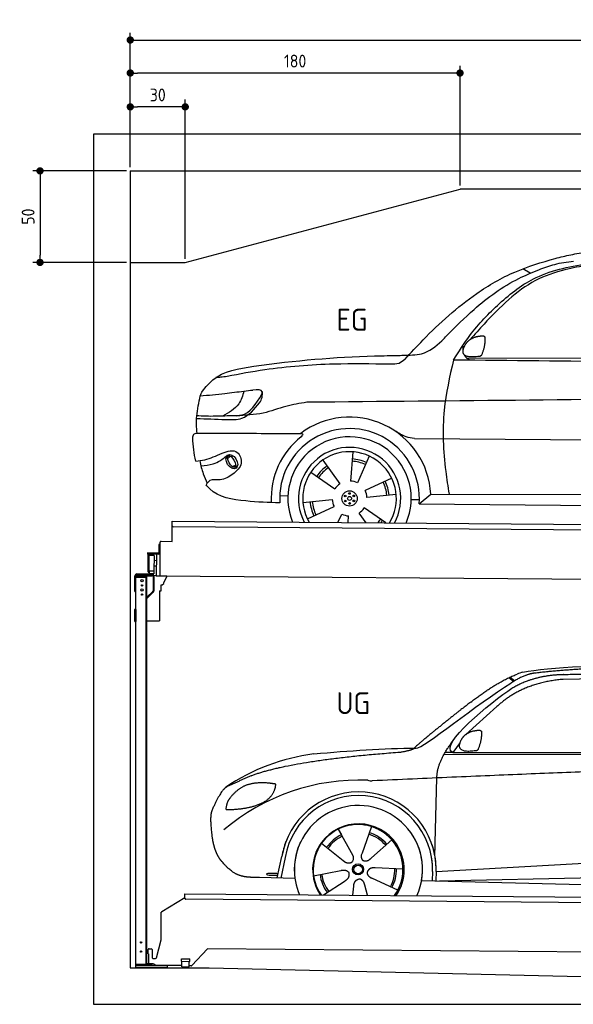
# Model space of a CAD drawing. Header units: millimetres. Extents: x -404 to 6581, y 0 to 5375.
# Tile 1 of 2: x -404 to 2618, y 0 to 5375. Entities that reach past the tile are written whole.
import ezdxf

# ---------------------------------------------------------------- set-up
doc = ezdxf.new("R2010")
doc.units = ezdxf.units.MM
doc.layers.add('4', color=3, linetype='Continuous')
for name, color, linetype, lineweight in [('car', 10, 'Continuous', 25), ('Freiraum', 7, 'Continuous', 25), ('Gebäude', 7, 'Continuous', 25), ('Logo', 7, 'Continuous', 25), ('Plattform', 7, 'Continuous', 25), ('Ständer hinten', 7, 'Continuous', 25)]:
    doc.layers.add(name, color=color, linetype=linetype, lineweight=lineweight)
doc.styles.get("Standard").update_dxf_attribs({"font": 'ISOCP.SHX'})
doc.dimstyles.new('GEN-ISO', dxfattribs={"dimscale": 20, "dimtxt": 3.5, "dimasz": 2, "dimexe": 2, "dimexo": 1, "dimgap": 1.5, "dimtad": 1, "dimdec": 1, "dimlfac": 0.1, "dimdsep": 46, "dimtxsty": 'STANDARD', "dimblk": 'PUNKT', "dimcen": 2, "dimclrd": 256, "dimclre": 256, "dimclrt": 2, "dimadec": 0, "dimazin": 0, "dimtp": 0.1, "dimtm": 0.1, "dimtfac": 0.71, "dimtdec": 1, "dimtmove": 2, "dimatfit": 3, "dimldrblk": 'PUNKT', "dimfxl": 2, "dimtolj": 1, "dimarcsym": 0})

# ---------------------------------------------------------------- blocks, each defined once
blk = doc.blocks.new('PUNKT')
at = {"layer": '4', "color": 0, "linetype": 'ByBlock'}
blk.add_line((-0.5, 0), (-1, 0), dxfattribs=at)
at = {"layer": '4', "color": 0, "linetype": 'ByBlock', "const_width": 0.5}
blk.add_lwpolyline([(-0.25, 0, 1), (0.25, 0, 1)], format="xyb", close=True, dxfattribs=at)
blk = doc.blocks.new('*D206')
at = {"layer": '4', "lineweight": -2, "transparency": 16777216}
for p, q in [((200, 4570), (200, 5304.2)), ((5700, 4570), (5700, 5304.2)), ((240, 5264.2), (5660, 5264.2))]:
    blk.add_line(p, q, dxfattribs=at)
at = {"layer": 'Defpoints', "color": 0, "transparency": 16777216}
for p in [(5700, 5264.2), (200, 4550), (5700, 4550)]:
    blk.add_point(p, dxfattribs=at)
at = {"layer": '4', "lineweight": -2, "transparency": 16777216, "xscale": 40, "yscale": 40, "zscale": 40, "rotation": 180}
blk.add_blockref('PUNKT', (200, 5264.2), dxfattribs=at)
at = {"layer": '4', "lineweight": -2, "transparency": 16777216, "xscale": 40, "yscale": 40, "zscale": 40}
blk.add_blockref('PUNKT', (5700, 5264.2), dxfattribs=at)
at = {"layer": '4', "color": 2, "transparency": 16777216, "insert": (2950, 5329.2), "char_height": 70, "attachment_point": 5}
blk.add_mtext('550', dxfattribs=at)
blk = doc.blocks.new('_Dot')
at = {"color": 0, "linetype": 'ByBlock', "lineweight": -2}
blk.add_line((-0.5, 0), (-1, 0), dxfattribs=at)
at = {"color": 0, "linetype": 'ByBlock', "const_width": 0.5}
blk.add_lwpolyline([(-0.25, 0, 1), (0.25, 0, 1)], format="xyb", close=True, dxfattribs=at)
blk = doc.blocks.new('*D208')
at = {"layer": '4', "lineweight": -2, "transparency": 16777216}
for p, q in [((200, 4570), (200, 5124.1)), ((2000, 4470), (2000, 5124.1)), ((1960, 5084.1), (240, 5084.1))]:
    blk.add_line(p, q, dxfattribs=at)
at = {"layer": 'Defpoints', "color": 0, "transparency": 16777216}
for p in [(200, 5084.1), (200, 4550), (2000, 4450)]:
    blk.add_point(p, dxfattribs=at)
at = {"layer": '4', "lineweight": -2, "transparency": 16777216, "xscale": 40, "yscale": 40, "zscale": 40, "rotation": 180}
blk.add_blockref('_Dot', (200, 5084.1), dxfattribs=at)
at = {"layer": '4', "lineweight": -2, "transparency": 16777216, "xscale": 40, "yscale": 40, "zscale": 40}
blk.add_blockref('_Dot', (2000, 5084.1), dxfattribs=at)
at = {"layer": '4', "color": 2, "transparency": 16777216, "insert": (1100, 5149.1), "char_height": 70, "attachment_point": 5}
blk.add_mtext('180', dxfattribs=at)
blk = doc.blocks.new('*D209')
at = {"layer": '4', "lineweight": -2, "transparency": 16777216}
for p, q in [((200, 4570), (200, 4939.3)), ((460, 4899.3), (240, 4899.3)), ((500, 4070), (500, 4939.3))]:
    blk.add_line(p, q, dxfattribs=at)
at = {"layer": 'Defpoints', "color": 0, "transparency": 16777216}
for p in [(200, 4899.3), (200, 4550), (500, 4050)]:
    blk.add_point(p, dxfattribs=at)
at = {"layer": '4', "lineweight": -2, "transparency": 16777216, "xscale": 40, "yscale": 40, "zscale": 40, "rotation": 180}
blk.add_blockref('_Dot', (200, 4899.3), dxfattribs=at)
at = {"layer": '4', "lineweight": -2, "transparency": 16777216, "xscale": 40, "yscale": 40, "zscale": 40}
blk.add_blockref('_Dot', (500, 4899.3), dxfattribs=at)
at = {"layer": '4', "color": 2, "transparency": 16777216, "insert": (350, 4964.3), "char_height": 70, "attachment_point": 5}
blk.add_mtext('30', dxfattribs=at)
blk = doc.blocks.new('*D210')
at = {"layer": '4', "lineweight": -2, "transparency": 16777216}
for p, q in [((180, 4550), (-332.8, 4550)), ((-292.8, 4510), (-292.8, 4090)), ((180, 4050), (-332.8, 4050))]:
    blk.add_line(p, q, dxfattribs=at)
at = {"layer": 'Defpoints', "color": 0, "transparency": 16777216}
for p in [(200, 4550), (-292.8, 4050), (200, 4050)]:
    blk.add_point(p, dxfattribs=at)
at = {"layer": '4', "lineweight": -2, "transparency": 16777216, "xscale": 40, "yscale": 40, "zscale": 40}
for p, rotation in [((-292.8, 4550), 90), ((-292.8, 4050), 270)]:
    blk.add_blockref('_Dot', p, dxfattribs=dict(at, rotation=rotation))
at = {"layer": '4', "color": 2, "transparency": 16777216, "insert": (-357.8, 4300), "char_height": 70, "attachment_point": 5, "rotation": 90}
blk.add_mtext('50', dxfattribs=at)
blk = doc.blocks.new('UG Plattfrom Gl550')
at = {"layer": 'Plattform'}
for p, q in [((788.7, 1564.7), (915, 1641.9)), ((914.9, 1637.1), (915.1, 1656.1)), ((915.1, 1656.1), (915.2, 1662.1)), ((915.2, 1662.1), (5852, 1619)), ((5846.7, 1589.1), (919.9, 1632.1)), ((785.6, 1410.6), (786.3, 1560.5)), ((759.1, 1312.2), (785.6, 1410.6)), ((714.3, 1334.8), (714.5, 1356.9)), ((719.5, 1361.8), (731.5, 1361.7)), ((736.5, 1356.7), (736.1, 1313.7)), ((1038.3, 1361), (952.2, 1270.4)), ((5763.9, 1319.8), (1038.3, 1361)), ((714.3, 1334.8), (716.6, 1334.8)), ((716.6, 1334.8), (716.2, 1283.8)), ((741.1, 1308.6), (754.2, 1308.5)), ((896.4, 1293.3), (896.6, 1306.3)), ((896.4, 1293.3), (941.4, 1292.9)), ((896.6, 1306.3), (941.6, 1305.9)), ((898.7, 1263.3), (898.9, 1293.3)), ((938.7, 1262.9), (938.9, 1292.9)), ((941.4, 1292.9), (941.6, 1305.9)), ((713.8, 1278.9), (713.9, 1283.8)), ((742.1, 1278.6), (713.8, 1278.9)), ((716.2, 1283.8), (713.9, 1283.8)), ((752.4, 1271.6), (745.2, 1277.5)), ((898.7, 1269.3), (755.5, 1270.5)), ((898.7, 1263.3), (938.7, 1262.9)), ((948.6, 1268.8), (938.7, 1268.9))]:
    blk.add_line(p, q, dxfattribs=at)
for centre, start, end in [((919.9, 1637.1), 179.5, 269.5), ((791.3, 1560.4), 121.4261, 179.5), ((719.5, 1356.8), 89.5, 179.5), ((731.5, 1356.7), 359.5, 89.5), ((741.1, 1313.6), 179.5, 269.5), ((754.3, 1313.5), 269.5, 344.9258), ((742, 1273.6), 50.8402, 89.5), ((755.5, 1275.5), 230.8402, 269.5), ((948.6, 1273.8), 269.5, 316.4902)]:
    blk.add_arc(centre, 5, start, end, dxfattribs=at)
blk = doc.blocks.new('Palette EG Gl550')
at = {"layer": 'Plattform'}
for p, q in [((845.5, 3585.4), (846.4, 3695.4)), ((846.4, 3695.4), (5884.2, 3656.3)), ((5879, 3626.4), (851.1, 3665.3)), ((773.4, 3568.6), (773, 3522.6)), ((780.4, 3568.6), (773.4, 3568.6)), ((775, 3521.6), (775.4, 3568.6)), ((779.5, 3395.9), (780.5, 3580.9)), ((785.5, 3585.8), (845.5, 3585.4)), ((771, 3520.6), (709.7, 3521.1)), ((710, 3521.1), (710, 3516.1)), ((710, 3519.1), (772, 3518.6)), ((772, 3515.6), (710, 3516.1)), ((714.2, 3418.9), (714.9, 3512.9)), ((718.9, 3512.8), (718.2, 3418.8)), ((746.9, 3507.7), (746.2, 3423.5)), ((759.5, 3515.7), (758.5, 3396)), ((772, 3515.6), (772, 3518.6)), ((780, 3521.6), (775, 3521.6)), ((775.1, 3521.6), (780, 3521.6)), ((759, 3450), (746.4, 3450.1)), ((759.2, 3480.2), (746.7, 3480.6)), ((745.8, 3423.3), (720.8, 3423.3)), ((720.8, 3423.3), (720.8, 3408.3)), ((745.8, 3423.3), (720.8, 3423.3)), ((720.8, 3423.3), (720.8, 3408.3)), ((720.8, 3408.3), (745.8, 3408.3)), ((745.8, 3408.3), (720.8, 3408.3)), ((745.8, 3423.3), (745.8, 3408.3)), ((745.8, 3423.3), (745.8, 3408.3)), ((5881.9, 3356.3), (758.5, 3396))]:
    blk.add_line(p, q, dxfattribs=at)
for centre, radius, start, end in [((851.2, 3670.3), 5, 179.556, 269.556), ((785.5, 3580.8), 5, 89.556, 179.556), ((716.9, 3512.9), 2, 359.3444, 179.3444), ((719.3, 3508.8), 0.4, 179.3444, 271.7264), ((730.3, 3181.7), 326.8, 87.1681, 91.938), ((746.5, 3507.8), 0.4, 359.3444, 86.9565), ((771, 3522.7), 2.01, 269.7445, 359.3674), ((772, 3521.6), 6, 269.556, 359.556), ((772, 3521.6), 6, 269.5566, 359.5553), ((772, 3521.6), 3, 269.7663, 359.5554), ((716.2, 3418.9), 2, 179.3444, 359.3444), ((718.6, 3422.9), 0.4, 86.9623, 179.3444), ((719.6, 3431.6), 8.39, 263.3001, 278.0521), ((745.8, 3423.5), 0.4, 267.6536, 359.3444)]:
    blk.add_arc(centre, radius, start, end, dxfattribs=at)
blk = doc.blocks.new('Car_173')
at = {"layer": 'car'}
for p, q in [((2749.6, 5077.2), (2709, 5101.3)), ((2404, 4612.7), (4457.6, 4624)), ((2072.4, 4168), (2072.8, 4168)), ((2125.8, 4168.2), (4132.4, 4174.5)), ((1791.4, 4092.8), (1779.3, 3933)), ((1107.5, 4048.1), (1122.3, 4062)), ((1109.3, 4061.3), (1119.8, 4070.6)), ((1626.6, 4045.6), (1722, 3916.8)), ((1880.8, 4070.6), (1817, 3923.5)), ((1132.1, 4006.6), (1151.4, 4014.1)), ((1147.2, 4002.9), (1162.7, 4012.6)), ((1562.6, 3979.3), (1695, 3889)), ((2004.1, 3951.4), (1859.7, 3882)), ((2218.6, 3866.4), (4028.6, 3880.6)), ((1394.1, 3850.9), (1438.8, 3849)), ((1521.1, 3812.9), (1680.3, 3831.2)), ((2029.5, 3862.9), (1870.3, 3844.6)), ((2112, 3836.3), (2156.8, 3836.7)), ((2155.9, 3812), (2218.6, 3866.4)), ((1546.5, 3724.4), (1690.9, 3793.8)), ((1973.8, 3706.2), (1855.6, 3786.8)), ((2155.9, 3812), (4086.7, 3813.8)), ((1713.5, 3705.9), (1733.6, 3752.3)), ((1768.5, 3706), (1771.3, 3742.8)), ((1867.8, 3706.1), (1828.6, 3759))]:
    blk.add_line(p, q, dxfattribs=at)
for centre, radius in [((1775.3, 3837.9), 41.9), ((1751.4, 3850.8), 4.46), ((1752.1, 3823.7), 4.46), ((1775.3, 3837.9), 10.7), ((1774.6, 3865.1), 4.46), ((1798.5, 3852.1), 4.46), ((1799.2, 3825), 4.46), ((1776, 3810.7), 4.46)]:
    blk.add_circle(centre, radius, dxfattribs=at)
for centre, radius, start, end in [((1775.5, 3838.3), 443.9, 3.6233, 127.5084), ((1775.3, 3837.9), 381.5, 356.1115, 184.141), ((1775.3, 3837.9), 427.8, 128.5907, 183.5582), ((1775.3, 3837.9), 336.7, 337.0019, 203.1531), ((1775.3, 3837.9), 279.1, 331.8638, 208.2913), ((1775.3, 3837.9), 255.4, 328.9743, 211.1808), ((1775.3, 3837.9), 204, 65.3726, 86.5671), ((1775.3, 3837.9), 216.3, 65.4485, 86.5251), ((1775.3, 3837.9), 216.3, 125.4485, 146.5251), ((1775.3, 3837.9), 204, 125.3726, 146.5671), ((1775.3, 3837.9), 95.2, 64.034, 87.5844), ((1775.3, 3837.9), 204, 5.3726, 26.5671), ((1775.3, 3837.9), 216.3, 5.4485, 26.5251), ((1775.3, 3837.9), 95.2, 124.034, 147.5844), ((1775.3, 3837.9), 95.2, 4.034, 27.5844), ((1775.3, 3837.9), 216.3, 185.4485, 206.5251), ((1775.3, 3837.9), 204, 185.3726, 206.5671), ((1775.3, 3837.9), 95.2, 184.034, 207.5844), ((1775.3, 3837.9), 95.2, 304.034, 327.5844), ((1775.3, 3837.9), 95.2, 244.034, 267.5844), ((1775.3, 3837.9), 204, 319.7706, 326.5671), ((1775.3, 3837.9), 216.3, 322.4984, 326.5251)]:
    blk.add_arc(centre, radius, start, end, dxfattribs=at)
for centre, major_axis, ratio in [((1130.6, 4032.4), (23.2, -35.3), 0.641217), ((1129.3, 4033), (-17.9, 30.2), 0.433194)]:
    blk.add_ellipse(centre, major_axis=major_axis, ratio=ratio, dxfattribs=at)
for points, knots in [([(2885.3, 5160), (2913.3, 5167.1), (2970.9, 5181.6), (3029.3, 5192.2), (3059.3, 5197.6)], [0, 0, 0, 0, 86.602296, 178.13615, 178.13615, 178.13615, 178.13615]), ([(2069.3, 4600.3), (2101.7, 4636.2), (2220.9, 4768), (2411.7, 4942.8), (2659.7, 5091.2), (2810.6, 5137.2), (2885.3, 5160)], [0, 0, 0, 0, 145.246154, 533.109695, 771.486221, 1004.894321, 1004.894321, 1004.894321, 1004.894321]), ([(2334.6, 4598.9), (2363.1, 4645.1), (2433.3, 4758.6), (2580.4, 4916), (2791.6, 5084.6), (2976.9, 5118.5), (3080.4, 5137.5)], [0, 0, 0, 0, 162.281083, 399.433399, 644.903205, 954.973623, 954.973623, 954.973623, 954.973623]), ([(3064.1, 5124.4), (3022.1, 5116.5), (2923.8, 5098.3), (2771.9, 5044.1), (2626.8, 4933.7), (2516.3, 4816.7), (2449.3, 4740.3), (2424.3, 4711.8)], [0, 0, 0, 0, 128.205286, 300.044117, 477.787268, 668.958491, 782.608096, 782.608096, 782.608096, 782.608096]), ([(2795.8, 5097.1), (2824.4, 5108.1), (2885.2, 5131.7), (2949.8, 5141.3), (2984.1, 5146.3)], [0, 0, 0, 0, 91.476949, 195.154815, 195.154815, 195.154815, 195.154815]), ([(2297.8, 4732.5), (2345.6, 4781.6), (2462.4, 4901.6), (2631.3, 5027.2), (2759.2, 5081.5), (2795.8, 5097.1)], [0, 0, 0, 0, 205.645796, 502.611548, 621.944957, 621.944957, 621.944957, 621.944957]), ([(2043.2, 4622), (2049.1, 4622.4), (2088.3, 4624.5), (2174.1, 4621.3), (2250.2, 4681.3), (2288.8, 4722.8), (2297.8, 4732.5)], [0, 0, 0, 0, 17.864769, 117.886459, 248.863247, 288.815655, 288.815655, 288.815655, 288.815655]), ([(2425.8, 4598.9), (2418.4, 4602.6), (2404.4, 4609.7), (2396.6, 4621.5), (2394, 4627.9)], [0, 0, 0, 0, 23.95332, 45.454919, 45.454919, 45.454919, 45.454919]), ([(966.7, 4415.9), (984.2, 4437.9), (1051.4, 4522.2), (1397.5, 4582.6), (1729.1, 4612.5), (1996.8, 4620.6), (2043.2, 4622)], [0, 0, 0, 0, 82.89181, 318.191673, 980.786507, 1119.82356, 1119.82356, 1119.82356, 1119.82356]), ([(1988.5, 4573.2), (1886.1, 4573.5), (1657.7, 4574.2), (1360.2, 4548.7), (1168.7, 4510.7), (1100.7, 4497.2)], [0, 0, 0, 0, 307.290604, 684.949059, 892.925798, 892.925798, 892.925798, 892.925798]), ([(2069.3, 4600.3), (2059.4, 4591.6), (2036.7, 4571.4), (2005.9, 4572.6), (1988.5, 4573.2)], [0, 0, 0, 0, 38.143453, 88.165274, 88.165274, 88.165274, 88.165274]), ([(2334.6, 4598.9), (2315, 4508.2), (2271.9, 4308.1), (2285.7, 4059.5), (2311.2, 3908.4), (2318.1, 3867.2)], [0, 0, 0, 0, 277.646403, 612.029433, 737.577371, 737.577371, 737.577371, 737.577371]), ([(1100.7, 4497.2), (1088.5, 4495.4), (1068.1, 4492.2), (1047.5, 4491), (1039.3, 4490.5)], [0, 0, 0, 0, 36.94927, 61.79219, 61.79219, 61.79219, 61.79219]), ([(954.6, 4389.5), (999.3, 4394.2), (1078.9, 4402.7), (1158.2, 4413.5), (1193.1, 4418.2)], [0, 0, 0, 0, 134.722083, 240.148268, 240.148268, 240.148268, 240.148268]), ([(954.6, 4389.5), (954.7, 4389.9), (956.7, 4399.4), (961.8, 4407.8), (966.7, 4415.9)], [0, 0, 0, 0, 1.13726, 29.051294, 29.051294, 29.051294, 29.051294]), ([(1193.1, 4418.2), (1185.8, 4393.4), (1167.9, 4332.2), (1111.6, 4299.7), (1078.1, 4280.4)], [0, 0, 0, 0, 75.006289, 185.501988, 185.501988, 185.501988, 185.501988]), ([(1290.7, 4402), (1291.9, 4406.7), (1297.6, 4430), (1266.3, 4426.9), (1241.2, 4424.3)], [0, 0, 0, 0, 13.096912, 65.411115, 65.411115, 65.411115, 65.411115]), ([(1279, 4354.9), (1284.4, 4364.8), (1295, 4384.1), (1293.9, 4406), (1293.4, 4416.6)], [0, 0, 0, 0, 33.373471, 64.521028, 64.521028, 64.521028, 64.521028]), ([(5276.3, 4384.6), (5162.9, 4395.9), (4910.4, 4421.1), (4472.6, 4427.1), (3340.1, 4394), (2346.8, 4375.7), (1537.1, 4360.8)], [0, 0, 0, 0, 341.879851, 760.963773, 1312.001547, 3741.308129, 3741.308129, 3741.308129, 3741.308129]), ([(939.1, 4185.4), (935.6, 4216.8), (933.4, 4285.3), (947.2, 4352.9), (954.6, 4389.5)], [233.087768, 233.087768, 233.087768, 233.087768, 327.386109, 438.943239, 438.943239, 438.943239, 438.943239]), ([(936.2, 4266.6), (988, 4265.1), (1069.3, 4262.7), (1201.7, 4259.1), (1250.4, 4319.5), (1279, 4354.9)], [0, 0, 0, 0, 158.046902, 247.919639, 375.430208, 375.430208, 375.430208, 375.430208]), ([(1151.8, 4283.6), (1161, 4284.3), (1224.5, 4289.2), (1260.2, 4350), (1290.7, 4402)], [0, 0, 0, 0, 27.186628, 187.736759, 187.736759, 187.736759, 187.736759]), ([(1537.1, 4360.8), (1498.6, 4354.2), (1417.6, 4340.5), (1294.5, 4290.3), (1201.5, 4285.9), (1151.8, 4283.6)], [0, 0, 0, 0, 117.033337, 246.052945, 394.183881, 394.183881, 394.183881, 394.183881]), ([(1151.8, 4283.6), (1118.9, 4282.1), (1050.8, 4278.9), (979.1, 4277.7), (940.5, 4280.9), (937.1, 4281.2)], [0, 0, 0, 0, 98.913306, 204.443634, 214.852043, 214.852043, 214.852043, 214.852043]), ([(2125.8, 4168.2), (2110.6, 4170.7), (2071.9, 4177), (2038.5, 4197.6), (2018.2, 4210.1)], [0, 0, 0, 0, 45.939522, 116.435962, 116.435962, 116.435962, 116.435962]), ([(916.3, 4158.9), (916.9, 4167), (917.7, 4177.5), (929.3, 4185.6), (935.4, 4185.5), (939.1, 4185.4)], [0, 0, 0, 0, 22.369619, 29.273836, 40.160281, 40.160281, 40.160281, 40.160281]), ([(939.1, 4185.4), (1001.1, 4186), (1212.3, 4187.9), (1423.5, 4189.8), (1505.2, 4190.5)], [24.694283, 24.694283, 24.694283, 24.694283, 210.588534, 658.29544, 658.29544, 658.29544, 658.29544]), ([(1505.2, 4190.5), (1509.6, 4189.9), (1521, 4188.6), (1513.2, 4178.4), (1508.5, 4172.3)], [0, 0, 0, 0, 10.752795, 27.576977, 27.576977, 27.576977, 27.576977]), ([(933.3, 4033.7), (950.3, 4035.3), (1001.4, 4040.2), (1064.9, 4077.7), (1164, 4106.2), (1195.2, 4014), (1157, 3981.4), (1136, 3963.5)], [0, 0, 0, 0, 50.161126, 151.683964, 234.294042, 296.871295, 373.222701, 373.222701, 373.222701, 373.222701]), ([(956.2, 4036.1), (961.4, 4011.6), (970.5, 3969.3), (989.8, 3930.6), (998, 3914.2)], [0, 0, 0, 0, 74.615031, 129.277415, 129.277415, 129.277415, 129.277415]), ([(962.2, 4008.7), (985.4, 4010.4), (1037.9, 4014.4), (1080.1, 4046.5), (1103.7, 4064.5)], [0, 0, 0, 0, 68.191309, 155.020743, 155.020743, 155.020743, 155.020743]), ([(1136, 3963.5), (1114.7, 3949), (1077.5, 3923.6), (1015.3, 3939), (997.7, 3914), (991.5, 3905.3)], [0, 0, 0, 0, 75.158891, 131.059011, 161.208919, 161.208919, 161.208919, 161.208919]), ([(1394.8, 3810.4), (1334.6, 3811.2), (1205.1, 3814.6), (1048.1, 3837.7), (997.7, 3897), (991.5, 3905.3)], [46.114962, 46.114962, 46.114962, 46.114962, 230.839937, 438.448503, 469.89769, 469.89769, 469.89769, 469.89769])]:
    blk.add_open_spline(points, degree=3, knots=knots, dxfattribs=at)
for points, degree in [([(2457.2, 4728), (2485.8, 4734), (2498.7, 4732.9)], 2), ([(2498.7, 4732.9), (2504.8, 4726.9), (2507.3, 4726.8)], 2), ([(2387.6, 4656.1), (2386.8, 4664), (2386.4, 4672.2), (2386, 4680.5)], 3), ([(2475.9, 4620.9), (2353.9, 4601), (2398.4, 4683.1)], 2), ([(2398.4, 4683.1), (2414.6, 4713.5), (2457.2, 4728)], 2), ([(2489.4, 4628.7), (2510.3, 4681.9), (2507.3, 4726.8)], 2), ([(2475.9, 4620.9), (2481.9, 4622.7), (2489.4, 4628.7)], 2), ([(4197.6, 4598.7), (3576.6, 4598.8), (2955.6, 4598.8), (2334.6, 4598.9)], 3), ([(1193.1, 4418.2), (1209.1, 4420.2), (1225.1, 4422.3), (1241.2, 4424.3)], 3), ([(933.3, 4033.7), (923.5, 4074.4), (919.4, 4116.5), (916.3, 4158.9)], 3)]:
    blk.add_open_spline(points, degree=degree, dxfattribs=at)
blk = doc.blocks.new('Car_147')
at = {"layer": 'car'}
for p, q in [((2684.1, 2841.6), (2710.1, 2821.1)), ((2690, 2844.3), (2715.4, 2824.3)), ((3573.2, 2844.1), (2979.4, 2832.2)), ((2618.5, 2683.6), (2447.8, 2531.2)), ((2418.1, 2488), (2377, 2432.3)), ((2330, 2423.4), (4973.3, 2420.2)), ((2377, 2432.3), (2335.8, 2433.4)), ((2377, 2432.3), (5028.9, 2433.7)), ((2279.9, 1868.7), (2291, 2294.1)), ((1752, 2014.6), (1769.2, 1983.6)), ((1752.2, 2014.7), (1831.6, 1870.9)), ((1934.3, 2028.3), (1919.2, 1986.6)), ((1661, 1937.4), (1779.7, 1843.4)), ((1919.2, 1986.6), (1881.9, 1883.5)), ((2044.7, 1956.1), (1933.7, 1858.1)), ((1881.9, 1883.5), (1878.1, 1873.2)), ((2279.9, 1868.7), (2281.5, 1929.3)), ((2286.4, 1784.1), (4156.4, 1886.2)), ((1418.7, 1748.3), (1444.4, 1866)), ((1462.8, 1860.5), (1438.3, 1747.8)), ((1742.6, 1872.8), (1788.8, 1836.2)), ((2286.4, 1784.1), (3310.5, 1840)), ((1617.8, 1759.8), (1766.4, 1788.7)), ((2105.3, 1796.5), (1954, 1802.9)), ((2266.8, 1783.4), (2265.5, 1733)), ((2286.4, 1784.1), (2285.2, 1732.5)), ((1515.7, 1745.7), (1321.5, 1750.9)), ((1672.3, 1655.5), (1789.2, 1733.2)), ((2077, 1680.6), (1939.8, 1744.5)), ((2207.3, 1734.5), (4255.8, 1681.1)), ((2305.7, 1732), (4191.6, 1773.3)), ((1831, 1654.1), (1837, 1703.7)), ((1912.2, 1653.4), (1896.9, 1708.2))]:
    blk.add_line(p, q, dxfattribs=at)
for radius in [30.1, 23.6]:
    blk.add_circle((1860.3, 1794.8), radius, dxfattribs=at)
for centre, radius, start, end in [((2797.2, 2700.3), 174.5, 102.3489, 113.0153), ((1764.9, 1312.5), 1122.3, 97.5147, 123.9129), ((1867.9, 1141.2), 1141.2, 87.724, 130.3913), ((1940.7, 2395.6), 117.4, 256.4608, 268.6636), ((1862.4, 1793.9), 424.2, 10.1481, 170.2223), ((1862.1, 1793.7), 404.8, 358.5419, 170.499), ((1862.4, 1793.9), 350, 350.2258, 187.9239), ((1862.4, 1793.9), 250, 34.003, 143.5989), ((1860.3, 1794.8), 245, 51.7123, 188.2101), ((1860.3, 1794.8), 209.6, 41.1302, 72.8747), ((1860.3, 1794.8), 245, 30.221, 72.4019), ((1862.4, 1793.9), 424.2, 158.9384, 170.2223), ((1862.4, 1793.9), 350, 154.4856, 203.0931), ((1862.4, 1793.9), 350, 154.4856, 157.347), ((1862.4, 1793.9), 250, 143.5989, 213.5789), ((1860.3, 1794.8), 245, 144.4019, 214.6129), ((1862.4, 1793.9), 250, 143.5989, 147.9713), ((1860.3, 1794.8), 245, 143.0042, 147.4925), ((1860.3, 1794.8), 209.6, 115.7372, 144.8747), ((1860.3, 1794.8), 200.6, 115.5705, 145.0215), ((1860.3, 1794.8), 200.6, 41.1155, 72.9111), ((1860.3, 1794.8), 200.6, 41.1155, 44.3784), ((1860.3, 1794.8), 245, 324.3871, 34.5977), ((1862.4, 1793.9), 250, 325.4211, 34.003), ((1862.4, 1793.9), 250, 29.7422, 34.003), ((1862.4, 1793.9), 350, 350.2258, 23.1163), ((1862.4, 1793.9), 424.2, 358.6661, 18.6635), ((1862.4, 1793.9), 350, 335.9069, 11.3993), ((1862.4, 1793.9), 404.6, 358.5068, 9.6777), ((1862.4, 1793.9), 424.2, 358.6661, 9.1695), ((1860.3, 1794.8), 200.6, 331.5904, 1.0215), ((1860.3, 1794.8), 209.6, 331.7372, 0.8747), ((1860.3, 1794.8), 209.6, 187.7372, 216.8747), ((1860.3, 1794.8), 200.6, 187.5904, 217.0215)]:
    blk.add_arc(centre, radius, start, end, dxfattribs=at)
blk.add_ellipse((1394.2, 1768), major_axis=(33.6, -0.3), ratio=0.157274, start_param=0.513473, end_param=5.704241, dxfattribs=at)
for points, degree in [([(2759.9, 2870.7), (3047.5, 2932.3), (3932.5, 2919.1), (5104.5, 2855.8)], 3), ([(2475.6, 2707.9), (2616.7, 2818.1), (2729, 2860.9)], 2), ([(2818.3, 2865.2), (2762.1, 2856.2), (2693.7, 2810.9)], 2), ([(2700.1, 2784.1), (2793.8, 2841.8), (2929.4, 2857)], 2), ([(3290.6, 2893.1), (3047.7, 2893), (2818.3, 2865.2)], 2), ([(2177.3, 2456.8), (2213, 2453), (2515.2, 2701.9), (2693.7, 2810.9)], 3), ([(2979.4, 2832.2), (2755.3, 2812.9), (2618.5, 2683.6)], 2), ([(2377, 2432.3), (2294, 2472.4), (2587.9, 2708.7), (2700.1, 2784.1)], 3), ([(2475.6, 2707.9), (2394.5, 2647.4), (2292.1, 2563.9), (2162.8, 2458.7), (2168.7, 2456.8)], 4), ([(2426.3, 2505.7), (2442.9, 2535.9), (2485.6, 2550)], 2), ([(2485.6, 2550), (2514.3, 2555.8), (2527.2, 2554.5)], 2), ([(2516.9, 2450.5), (2538.3, 2503.5), (2535.7, 2548.3)], 2), ([(2527.2, 2554.5), (2533.2, 2548.5), (2535.7, 2548.3)], 2), ([(2291, 2294.1), (2288.6, 2377.7), (2377.5, 2495)], 2), ([(2503.3, 2442.8), (2381.1, 2424), (2426.3, 2505.7)], 2), ([(1275.9, 2306.5), (1512.4, 2393.1), (2089.4, 2435)], 2), ([(1618.1, 2425.2), (1814.4, 2443.1), (1999.6, 2456.2), (2177.3, 2456.8)], 3), ([(2089.4, 2435), (2142.6, 2442.8), (2168.4, 2455.8)], 2), ([(2503.3, 2442.8), (2509.4, 2444.5), (2516.9, 2450.5)], 2), ([(5247.6, 2362), (4371.1, 2390.4), (1938, 2278.2)], 2), ([(1275.9, 2306.5), (1141.6, 2244.6)], 1), ([(1378.8, 2265.2), (1311.2, 2272.9), (1251.8, 2255.4)], 2), ([(1361.6, 2171.7), (1407.6, 2208.7), (1411.4, 2260.6)], 2), ([(1411.4, 2260.6), (1393.6, 2262.6), (1378.8, 2265.2)], 2), ([(1141.6, 2244.6), (1107, 2221.8), (1061.9, 2114.7)], 2), ([(1251.8, 2255.4), (1199.5, 2234.7), (1161.5, 2184.7)], 2), ([(1161.5, 2184.7), (1143.2, 2164.9), (1138.5, 2123.7)], 2), ([(1139.7, 2121.4), (1284.5, 2121.9), (1361.6, 2171.7)], 2), ([(1061.9, 2114.7), (1055.5, 2098.9), (1053.4, 2070.3), (1054.4, 2038), (1065.6, 1954.8)], 4), ([(1138.5, 2123.7), (1141.8, 2123.5), (1139.7, 2121.4)], 2), ([(1779.7, 1843.4), (1803, 1821.5), (1826.3, 1834.8)], 2), ([(1766.4, 1788.7), (1797.2, 1797.5), (1811.7, 1774.9)], 2), ([(1789.2, 1733.2), (1817.2, 1748.6), (1811.7, 1774.9)], 2), ([(1954, 1802.9), (1922.3, 1806.9), (1911.2, 1782.4)], 2), ([(1939.8, 1744.5), (1909.8, 1755.6), (1911.2, 1782.4)], 2), ([(1837, 1703.7), (1838.2, 1735.6), (1864.2, 1742.5)], 2), ([(1896.9, 1708.2), (1890.9, 1739.6), (1864.2, 1742.5)], 2)]:
    blk.add_open_spline(points, degree=degree, dxfattribs=at)
for points, degree, knots in [([(2929.4, 2857), (2956, 2859.1), (3095.4, 2860.9), (4116.9, 2881), (4737.1, 2874.6), (5192.5, 2702), (5168.8, 2528.4)], 4, [0.0821318, 0.0821318, 0.0821318, 0.0821318, 0.0821318, 0.258851, 0.508851, 1, 1, 1, 1, 1]), ([(1065.6, 1954.8), (1066.4, 1950.5), (1067.3, 1946.3), (1068.3, 1942.2), (1069.2, 1938.1), (1072.8, 1923.3), (1076.7, 1909.6), (1081.1, 1897.1), (1086, 1885.8)], 4, [0.4914944, 0.4914944, 0.4914944, 0.4914944, 0.4914944, 0.5422469, 0.5422469, 0.5422469, 0.5422469, 0.728655, 0.728655, 0.728655, 0.728655, 0.728655]), ([(1085.7, 1886.6), (1087, 1883.3), (1088.4, 1880.2), (1089.9, 1877.3), (1091.3, 1874.4), (1096.9, 1863.3), (1102.9, 1853.9), (1109.1, 1845.9), (1115.6, 1838.4)], 4, [0.7288005, 0.7288005, 0.7288005, 0.7288005, 0.7288005, 0.7843928, 0.7843928, 0.7843928, 0.7843928, 1, 1, 1, 1, 1]), ([(1321.5, 1750.9), (1296.8, 1751.6), (1241.2, 1748), (1205.1, 1761.9), (1161.5, 1787), (1115.6, 1838.4)], 4, [0, 0, 0, 0, 0, 0.597866, 1, 1, 1, 1, 1]), ([(1831.6, 1870.9), (1833.2, 1866.8), (1834.2, 1862.9), (1834.5, 1859), (1835.2, 1850.4), (1832.4, 1842.3), (1826.3, 1834.8)], 3, [0.2167758, 0.2167758, 0.2167758, 0.2167758, 0.4600873, 0.4600873, 0.4600873, 1, 1, 1, 1]), ([(1878.1, 1873.2), (1877.5, 1870.1), (1877.3, 1867.1), (1877.3, 1864.1), (1877.7, 1861.3), (1878.4, 1855.5), (1880.4, 1850.2), (1884, 1845.7), (1888.9, 1842.6)], 4, [0.3191838, 0.3191838, 0.3191838, 0.3191838, 0.3191838, 0.5438253, 0.5438253, 0.5438253, 0.5438253, 1, 1, 1, 1, 1]), ([(1933.7, 1858.1), (1933.7, 1858.1), (1933.7, 1858.1), (1933.7, 1858.1), (1933.7, 1858.1), (1924.6, 1848.3), (1913.9, 1838.4), (1899.6, 1836), (1888.9, 1842.6)], 4, [-0.000003, -0.000003, -0.000003, -0.000003, -0.000003, 0, 0, 0, 0, 1, 1, 1, 1, 1])]:
    blk.add_open_spline(points, degree=degree, knots=knots, dxfattribs=at)
blk = doc.blocks.new('Gebäude_GT215_H220')
at = {"layer": 'Freiraum'}
for p, q in [((916.9, 5108.3), (2416.9, 5508.3)), ((6116.9, 5508.3), (2416.9, 5508.3)), ((616.9, 5108.3), (916.9, 5108.3))]:
    blk.add_line(p, q, dxfattribs=at)
at = {"layer": 'Gebäude'}
for p, q in [((6316.9, 5809.2), (416.9, 5809.2)), ((416.9, 5809.2), (416.9, 1058.3)), ((616.9, 5608.3), (6116.9, 5608.3)), ((616.9, 5608.3), (616.9, 1258.3)), ((616.9, 1258.3), (1047, 1258.3)), ((1047, 1258.3), (3316.9, 1204.4)), ((416.9, 1058.3), (6316.9, 1058.3))]:
    blk.add_line(p, q, dxfattribs=at)
blk = doc.blocks.new('Ständer_hinten_GT215')
at = {"layer": 'Ständer hinten'}
for p, q in [((641.9, 3312.3), (641.9, 3398.3)), ((646.9, 1258.3), (646.9, 3398.3)), ((735.9, 3395.3), (646.9, 3395.3)), ((646.9, 3390.3), (706.9, 3390.3)), ((651.9, 3408.3), (735.9, 3408.3)), ((735.9, 3403.3), (651.9, 3403.3)), ((701.9, 3390.3), (701.9, 1276.3)), ((706.9, 1276.3), (706.9, 3395.3)), ((735.9, 3395.3), (735.9, 3403.3)), ((740.9, 3398.3), (740.9, 3315.6)), ((745.9, 3398.3), (745.8, 3315.5)), ((758.7, 3397.8), (745.9, 3398.9)), ((758.7, 3396), (758.7, 3397.8)), ((816.7, 3395.6), (758.7, 3396)), ((799.9, 3360.3), (816.6, 3391.1)), ((816.6, 3391.1), (816.7, 3395.6)), ((785.9, 3315.3), (785.9, 3348.8)), ((785.9, 3348.8), (790.9, 3348.8)), ((790.9, 3348.8), (799.8, 3355.7)), ((799.8, 3355.7), (799.9, 3356.1)), ((799.9, 3356.1), (799.9, 3360.3)), ((641.9, 3312.3), (646.9, 3312.3)), ((706.9, 3280.5), (739.4, 3312)), ((742.7, 3308.3), (706.9, 3273.6)), ((776.9, 3314.7), (785.9, 3315.3)), ((776.9, 3314.7), (776.9, 3152.3)), ((646.9, 3213.2), (641.9, 3213.2)), ((641.9, 3148.3), (641.9, 3213.2)), ((645, 3220.4), (646.9, 3222.3)), ((646.9, 3213.2), (646.9, 3148.3)), ((641.9, 3148.3), (646.9, 3148.3)), ((706.9, 3152.3), (776.9, 3152.3)), ((735.9, 1276.3), (646.9, 1276.3)), ((820.9, 1268.3), (646.9, 1268.3)), ((820.9, 1258.3), (646.9, 1258.3)), ((735.9, 1268.3), (735.9, 1276.3)), ((820.9, 1258.3), (820.9, 1268.3))]:
    blk.add_line(p, q, dxfattribs=at)
for centre, radius in [((680.9, 3370.3), 6.5), ((680.9, 3345.3), 3.7), ((680.9, 3320.3), 6.5), ((680.9, 3295.3), 3.7), ((675.5, 1396.3), 3.7), ((675.5, 1346.3), 3.7)]:
    blk.add_circle(centre, radius, dxfattribs=at)
for centre, radius, start, end in [((651.9, 3398.3), 10, 90, 180), ((651.9, 3398.3), 5, 90, 180), ((735.9, 3398.3), 10, 0.0086, 89.9915), ((735.9, 3398.3), 5, 0, 90), ((735.9, 3315.6), 5, 314.0428, 0), ((735.8, 3315.5), 10, 314.1186, 0), ((651.9, 3213.2), 10, 134.1186, 180)]:
    blk.add_arc(centre, radius, start, end, dxfattribs=at)

msp = doc.modelspace()

# ---------------------------------------------------------------- block references
msp.add_blockref('Gebäude_GT215_H220', (-416.89, -1058.35))
at = {"layer": 'car', "rotation": 359.4224719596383}
msp.add_blockref('Car_173', (-416.89, -1058.35), dxfattribs=at)
at = {"layer": 'car'}
msp.add_blockref('Car_147', (-416.89, -1058.35), dxfattribs=at)
at = {"layer": 'Plattform'}
for name in ['Palette EG Gl550', 'UG Plattfrom Gl550']:
    msp.add_blockref(name, (-416.89, -1058.35), dxfattribs=at)
at = {"layer": 'Ständer hinten'}
msp.add_blockref('Ständer_hinten_GT215', (-416.89, -1058.35), dxfattribs=at)

# ---------------------------------------------------------------- texts
at = {"layer": 'Logo'}
for s, p in [('EG', (1326.14, 3677.16)), ('UG', (1325.19, 1583.58))]:
    msp.add_text(s, height=120, dxfattribs=at).set_placement(p)

# ---------------------------------------------------------------- dimensions: what is measured, and where the dimension line sits
at = {"layer": '4'}
for base, p1, p2, override, picture, middle in [((5700, 5264.23), (200, 4550), (5700, 4550), {"dimtdec": 3, "dimtolj": 0}, '*D206', (2950, 5329.23)), ((200, 5084.14), (2000.03, 4450), (200, 4550), {"dimblk1": 'Dot', "dimblk2": 'Dot', "dimsah": 1, "dimtdec": 3, "dimtolj": 0}, '*D208', (1100.01, 5149.14)), ((200, 4899.31), (500.03, 4050), (200, 4550), {"dimblk1": 'Dot', "dimblk2": 'Dot', "dimsah": 1, "dimtdec": 3, "dimtolj": 0}, '*D209', (350.01, 4964.31))]:
    dim = msp.add_linear_dim(base=base, p1=p1, p2=p2, dimstyle='GEN-ISO', override=override, dxfattribs=at)
    dim.commit()
    dim.dimension.update_dxf_attribs({"geometry": picture, "text_midpoint": middle})
dim = msp.add_linear_dim(base=(-292.8, 4050), p1=(200, 4550), p2=(200, 4050), angle=90, dimstyle='GEN-ISO', override={"dimblk1": 'Dot', "dimblk2": 'Dot', "dimsah": 1, "dimtdec": 3, "dimtolj": 0}, dxfattribs=at)
dim.commit()
dim.dimension.update_dxf_attribs({"geometry": '*D210', "text_midpoint": (-357.8, 4300)})

doc.saveas('drawing.dxf')
